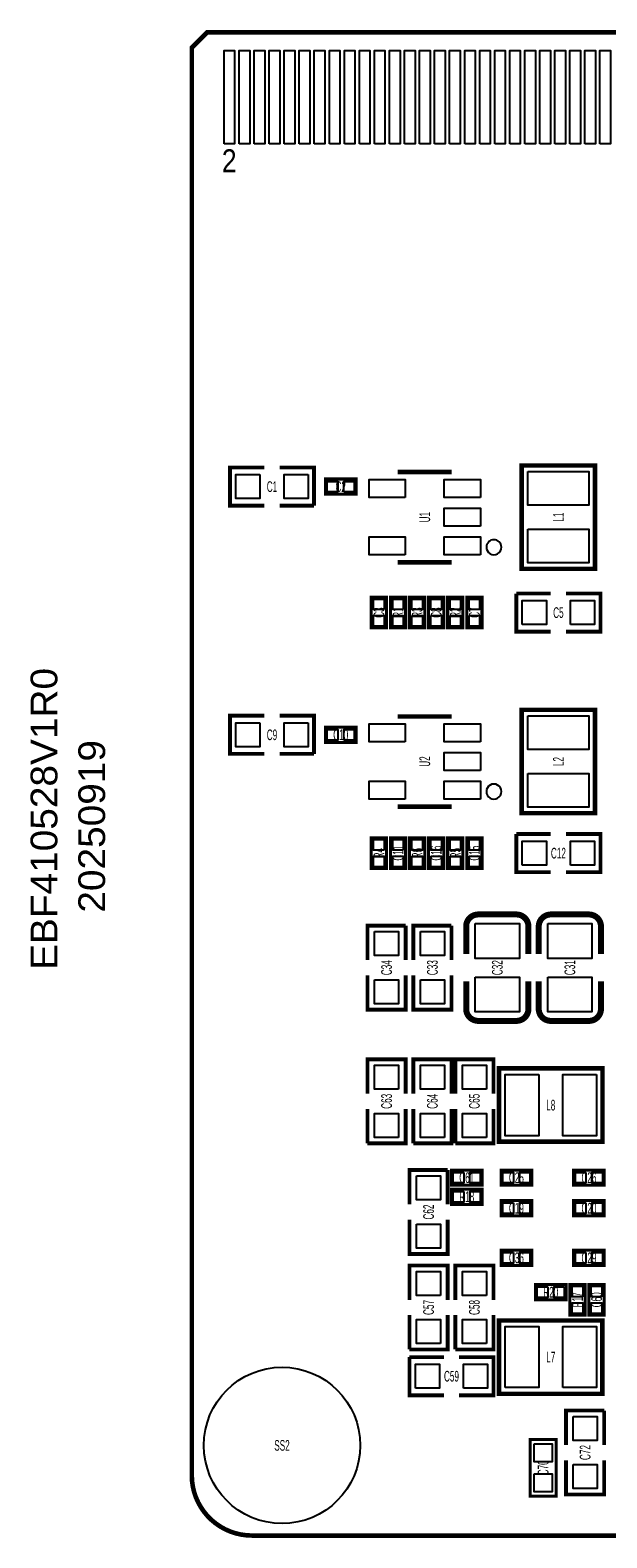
# Model space of a CAD drawing. Extents: x -5.4 to 82.1, y -0.1 to 50.1.
# Tile 1 of 4: x -5.4 to 13.8, y -0.1 to 50.1. Entities that reach past the tile are written whole.
import ezdxf
from ezdxf.enums import TextEntityAlignment as Align

# ---------------------------------------------------------------- set-up
doc = ezdxf.new("R2010")
doc.units = 0
doc.layers.add('DXF', color=2, linetype='CONTINUOUS')

msp = doc.modelspace()

# ---------------------------------------------------------------- linework, layer by layer
at = {"layer": 'DXF'}
for points, const_width in [([(0, 1.999996), (0, 49.492103), (0.508, 50.000103), (42.500093, 50.000103)], 0.1524), ([(10.96899, 35.594823), (10.96899, 32.157187), (13.409168, 32.157187), (13.409168, 35.595077), (10.96899, 35.595077), (10.96899, 35.594823)], 0.1524), ([(2.413, 34.257005), (1.27, 34.257005), (1.27, 35.527005), (2.413, 35.527005)], 0.127), ([(2.921, 35.527005), (4.064, 35.527005), (4.064, 34.257005)], 0.127), ([(4.445, 34.638005), (5.461, 34.638005), (5.461, 35.146005), (4.445, 35.146005), (4.445, 34.638005)], 0.1016), ([(6.847002, 35.376002), (8.646998, 35.376002)], 0.150012), ([(4.064, 34.257005), (2.921, 34.257005)], 0.127), ([(8.646998, 32.376008), (6.847002, 32.376008)], 0.150012), ([(6.477, 30.193005), (6.477, 31.209005), (5.969, 31.209005), (5.969, 30.193005), (6.477, 30.193005)], 0.1016), ([(7.112, 30.193005), (7.112, 31.209005), (6.604, 31.209005), (6.604, 30.193005), (7.112, 30.193005)], 0.1016), ([(7.239, 31.209005), (7.239, 30.193005), (7.747, 30.193005), (7.747, 31.209005), (7.239, 31.209005)], 0.1016), ([(7.874, 31.209005), (7.874, 30.193005), (8.382, 30.193005), (8.382, 31.209005), (7.874, 31.209005)], 0.1016), ([(8.509, 31.209005), (8.509, 30.193005), (9.017, 30.193005), (9.017, 31.209005), (8.509, 31.209005)], 0.1016), ([(9.144, 31.209005), (9.144, 30.193005), (9.652, 30.193005), (9.652, 31.209005), (9.144, 31.209005)], 0.1016), ([(11.938, 30.066005), (10.795, 30.066005), (10.795, 31.336005)], 0.127), ([(10.795, 31.336005), (11.938, 31.336005)], 0.127), ([(12.446, 31.336005), (13.589, 31.336005), (13.589, 30.066005), (12.446, 30.066005)], 0.127), ([(2.413, 26.002005), (1.27, 26.002005), (1.27, 27.272005), (2.413, 27.272005)], 0.127), ([(2.921, 27.272005), (4.064, 27.272005), (4.064, 26.002005)], 0.127), ([(6.847002, 27.248002), (8.646998, 27.248002)], 0.150012), ([(10.96899, 27.466823), (10.96899, 24.029187), (13.409168, 24.029187), (13.409168, 27.467077), (10.96899, 27.467077), (10.96899, 27.466823)], 0.1524), ([(4.445, 26.383005), (5.461, 26.383005), (5.461, 26.891005), (4.445, 26.891005), (4.445, 26.383005)], 0.1016), ([(4.064, 26.002005), (2.921, 26.002005)], 0.127), ([(8.646998, 24.248008), (6.847002, 24.248008)], 0.150012), ([(6.477, 22.192005), (6.477, 23.208005), (5.969, 23.208005), (5.969, 22.192005), (6.477, 22.192005)], 0.1016), ([(7.112, 22.192005), (7.112, 23.208005), (6.604, 23.208005), (6.604, 22.192005), (7.112, 22.192005)], 0.1016), ([(7.239, 23.208005), (7.239, 22.192005), (7.747, 22.192005), (7.747, 23.208005), (7.239, 23.208005)], 0.1016), ([(7.874, 23.208005), (7.874, 22.192005), (8.382, 22.192005), (8.382, 23.208005), (7.874, 23.208005)], 0.1016), ([(8.509, 23.208005), (8.509, 22.192005), (9.017, 22.192005), (9.017, 23.208005), (8.509, 23.208005)], 0.1016), ([(9.144, 23.208005), (9.144, 22.192005), (9.652, 22.192005), (9.652, 23.208005), (9.144, 23.208005)], 0.1016), ([(11.938, 22.065005), (10.795, 22.065005), (10.795, 23.335005)], 0.127), ([(10.795, 23.335005), (11.938, 23.335005)], 0.127), ([(12.446, 23.335005), (13.589, 23.335005), (13.589, 22.065005), (12.446, 22.065005)], 0.127), ([(5.842, 19.144005), (5.842, 20.287005), (7.112, 20.287005)], 0.127), ([(7.112, 20.287005), (7.112, 19.144005)], 0.127), ([(7.366, 19.144005), (7.366, 20.287005), (8.636, 20.287005)], 0.127), ([(8.636, 20.287005), (8.636, 19.144005)], 0.127), ([(9.12495, 20.260081), (9.12495, 19.340093)], 0.199898), ([(11.53795, 20.260081), (11.53795, 19.340093)], 0.199898), ([(7.112, 18.636005), (7.112, 17.493005), (5.842, 17.493005), (5.842, 18.636005)], 0.127), ([(8.636, 18.636005), (8.636, 17.493005), (7.366, 17.493005), (7.366, 18.636005)], 0.127), ([(11.19505, 17.519929), (11.19505, 18.439917)], 0.199898), ([(13.60805, 17.519929), (13.60805, 18.439917)], 0.199898), ([(5.842, 14.699005), (5.842, 15.842005), (7.112, 15.842005), (7.112, 14.699005)], 0.127), ([(7.366, 14.699005), (7.366, 15.842005), (8.636, 15.842005), (8.636, 14.699005)], 0.127), ([(8.763, 14.699005), (8.763, 15.842005), (10.033, 15.842005), (10.033, 14.699005)], 0.127), ([(13.656818, 15.541015), (10.219182, 15.541015), (10.219182, 13.100837), (13.657072, 13.100837), (13.657072, 15.541015), (13.656818, 15.541015)], 0.1524), ([(7.112, 14.191005), (7.112, 13.048005), (5.842, 13.048005)], 0.127), ([(5.842, 13.048005), (5.842, 14.191005)], 0.127), ([(8.636, 14.191005), (8.636, 13.048005), (7.366, 13.048005)], 0.127), ([(7.366, 13.048005), (7.366, 14.191005)], 0.127), ([(10.033, 14.191005), (10.033, 13.048005), (8.763, 13.048005)], 0.127), ([(8.763, 13.048005), (8.763, 14.191005)], 0.127), ([(7.239, 11.016005), (7.239, 12.159005), (8.509, 12.159005)], 0.127), ([(8.509, 12.159005), (8.509, 11.016005)], 0.127), ([(9.652, 12.159005), (8.636, 12.159005), (8.636, 11.651005), (9.652, 11.651005), (9.652, 12.159005)], 0.1016), ([(10.287, 11.651005), (11.303, 11.651005), (11.303, 12.159005), (10.287, 12.159005), (10.287, 11.651005)], 0.1016), ([(13.716, 12.159005), (12.7, 12.159005), (12.7, 11.651005), (13.716, 11.651005), (13.716, 12.159005)], 0.1016), ([(9.652, 11.524005), (8.636, 11.524005), (8.636, 11.016005), (9.652, 11.016005), (9.652, 11.524005)], 0.1016), ([(11.303, 11.143005), (10.287, 11.143005), (10.287, 10.635005), (11.303, 10.635005), (11.303, 11.143005)], 0.1016), ([(13.716, 11.143005), (12.7, 11.143005), (12.7, 10.635005), (13.716, 10.635005), (13.716, 11.143005)], 0.1016), ([(8.509, 10.508005), (8.509, 9.365005), (7.239, 9.365005), (7.239, 10.508005)], 0.127), ([(11.303, 9.492005), (10.287, 9.492005), (10.287, 8.984005), (11.303, 8.984005), (11.303, 9.492005)], 0.1016), ([(13.716, 9.492005), (12.7, 9.492005), (12.7, 8.984005), (13.716, 8.984005), (13.716, 9.492005)], 0.1016), ([(7.239, 7.841005), (7.239, 8.984005), (8.509, 8.984005), (8.509, 7.841005)], 0.127), ([(8.763, 7.841005), (8.763, 8.984005), (10.033, 8.984005), (10.033, 7.841005)], 0.127), ([(12.446, 8.349005), (11.43, 8.349005), (11.43, 7.841005), (12.446, 7.841005), (12.446, 8.349005)], 0.1016), ([(13.081, 7.333005), (13.081, 8.349005), (12.573, 8.349005), (12.573, 7.333005), (13.081, 7.333005)], 0.1016), ([(13.716, 7.333005), (13.716, 8.349005), (13.208, 8.349005), (13.208, 7.333005), (13.716, 7.333005)], 0.1016), ([(8.509, 7.333005), (8.509, 6.190005), (7.239, 6.190005)], 0.127), ([(7.239, 6.190005), (7.239, 7.333005)], 0.127), ([(10.033, 7.333005), (10.033, 6.190005), (8.763, 6.190005)], 0.127), ([(8.763, 6.190005), (8.763, 7.333005)], 0.127), ([(10.219182, 4.712995), (13.656818, 4.712995), (13.656818, 7.153173), (10.218928, 7.153173), (10.218928, 4.712995), (10.219182, 4.712995)], 0.1524), ([(8.382, 4.666005), (7.239, 4.666005), (7.239, 5.936005)], 0.127), ([(7.239, 5.936005), (8.382, 5.936005)], 0.127), ([(8.89, 5.936005), (10.033, 5.936005), (10.033, 4.666005), (8.89, 4.666005)], 0.127), ([(12.446, 3.015005), (12.446, 4.158005), (13.716, 4.158005)], 0.127), ([(13.716, 4.158005), (13.716, 3.015005)], 0.127), ([(12.1158, 3.192805), (12.1158, 1.313205), (11.2522, 1.313205), (11.2522, 3.192805), (12.1158, 3.192805)], 0.1016), ([(13.716, 2.507005), (13.716, 1.364005), (12.446, 1.364005), (12.446, 2.507005)], 0.127), ([(1.999996, 0), (79.999992, 0)], 0.1524)]:
    msp.add_lwpolyline(points, dxfattribs=dict(at, const_width=const_width))
for points in [[(0.508, 50.000103), (0, 49.492103), (0, 1.999996, 0.414214), (1.999996, 0), (79.999992, 0, 0.414214), (81.999988, 1.999996), (81.999988, 49.492103), (81.491988, 50.000103), (43.500091, 50.000103), (43.500091, 46.750199), (43.499888, 46.750199, -1.000207), (42.500093, 46.750199), (42.500093, 50.000103)], [(10.296982, 32.876007, 1), (9.797018, 32.876003, 1)], [(10.296982, 24.748007, 1), (9.797018, 24.748003, 1)]]:
    msp.add_lwpolyline(points, format="xyb", close=True, dxfattribs=at)
for points in [[(1.074979, 46.300187), (1.074979, 49.400181), (1.424991, 49.400181), (1.424991, 46.300187)], [(1.574978, 46.300187), (1.574978, 49.400181), (1.92499, 49.400181), (1.92499, 46.300187)], [(2.074977, 46.300187), (2.074977, 49.400181), (2.424989, 49.400181), (2.424989, 46.300187)], [(2.574976, 46.300187), (2.574976, 49.400181), (2.924988, 49.400181), (2.924988, 46.300187)], [(3.074975, 46.300187), (3.074975, 49.400181), (3.424987, 49.400181), (3.424987, 46.300187)], [(3.574974, 46.300187), (3.574974, 49.400181), (3.924986, 49.400181), (3.924986, 46.300187)], [(4.074973, 46.300187), (4.074973, 49.400181), (4.424985, 49.400181), (4.424985, 46.300187)], [(4.574972, 46.300187), (4.574972, 49.400181), (4.924984, 49.400181), (4.924984, 46.300187)], [(5.074996, 46.300187), (5.074996, 49.400181), (5.425008, 49.400181), (5.425008, 46.300187)], [(5.574995, 46.300187), (5.574995, 49.400181), (5.925007, 49.400181), (5.925007, 46.300187)], [(6.074994, 46.300187), (6.074994, 49.400181), (6.425006, 49.400181), (6.425006, 46.300187)], [(6.574993, 46.300187), (6.574993, 49.400181), (6.925005, 49.400181), (6.925005, 46.300187)], [(7.074992, 46.300187), (7.074992, 49.400181), (7.425004, 49.400181), (7.425004, 46.300187)], [(7.574991, 46.300187), (7.574991, 49.400181), (7.925003, 49.400181), (7.925003, 46.300187)], [(8.07499, 46.300187), (8.07499, 49.400181), (8.425002, 49.400181), (8.425002, 46.300187)], [(8.574989, 46.300187), (8.574989, 49.400181), (8.925001, 49.400181), (8.925001, 46.300187)], [(9.074988, 46.300187), (9.074988, 49.400181), (9.425, 49.400181), (9.425, 46.300187)], [(9.574987, 46.300187), (9.574987, 49.400181), (9.924999, 49.400181), (9.924999, 46.300187)], [(10.074986, 46.300187), (10.074986, 49.400181), (10.424998, 49.400181), (10.424998, 46.300187)], [(10.574985, 46.300187), (10.574985, 49.400181), (10.924997, 49.400181), (10.924997, 46.300187)], [(11.074984, 46.300187), (11.074984, 49.400181), (11.424996, 49.400181), (11.424996, 46.300187)], [(11.575085, 46.300187), (11.575085, 49.400181), (11.925097, 49.400181), (11.925097, 46.300187)], [(12.074982, 46.300187), (12.074982, 49.400181), (12.424994, 49.400181), (12.424994, 46.300187)], [(12.575083, 46.300187), (12.575083, 49.400181), (12.925095, 49.400181), (12.925095, 46.300187)], [(13.07498, 46.300187), (13.07498, 49.400181), (13.424992, 49.400181), (13.424992, 46.300187)], [(13.575081, 46.300187), (13.575081, 49.400181), (13.925093, 49.400181), (13.925093, 46.300187)], [(2.26695, 35.292055), (2.26695, 34.491955), (1.46685, 34.491955), (1.46685, 35.292055)], [(3.86715, 35.292055), (3.86715, 34.491955), (3.06705, 34.491955), (3.06705, 35.292055)], [(7.096442, 34.526322), (5.897537, 34.526322), (5.897537, 35.125711), (7.096442, 35.125711)], [(9.596463, 34.526322), (8.397557, 34.526322), (8.397557, 35.125711), (9.596463, 35.125711)], [(11.176, 35.393655), (13.208, 35.393655), (13.208, 34.276055), (11.176, 34.276055)], [(4.502912, 34.716999), (4.502912, 35.067011), (4.852924, 35.067011), (4.852924, 34.716999)], [(5.053076, 34.716999), (5.053076, 35.067011), (5.403088, 35.067011), (5.403088, 34.716999)], [(9.596463, 33.576311), (8.397557, 33.576311), (8.397557, 34.1757), (9.596463, 34.1757)], [(7.096442, 32.6263), (5.897537, 32.6263), (5.897537, 33.225689), (7.096442, 33.225689)], [(9.596463, 32.6263), (8.397557, 32.6263), (8.397557, 33.225689), (9.596463, 33.225689)], [(11.176, 33.475955), (13.208, 33.475955), (13.208, 32.358355), (11.176, 32.358355)], [(6.398006, 30.801081), (6.047994, 30.801081), (6.047994, 31.151093), (6.398006, 31.151093)], [(7.033006, 30.801081), (6.682994, 30.801081), (6.682994, 31.151093), (7.033006, 31.151093)], [(7.317994, 31.151093), (7.668006, 31.151093), (7.668006, 30.801081), (7.317994, 30.801081)], [(7.952994, 31.151093), (8.303006, 31.151093), (8.303006, 30.801081), (7.952994, 30.801081)], [(8.587994, 31.151093), (8.938006, 31.151093), (8.938006, 30.801081), (8.587994, 30.801081)], [(9.222994, 31.151093), (9.573006, 31.151093), (9.573006, 30.801081), (9.222994, 30.801081)], [(10.99185, 30.300955), (10.99185, 31.101055), (11.79195, 31.101055), (11.79195, 30.300955)], [(12.59205, 30.300955), (12.59205, 31.101055), (13.39215, 31.101055), (13.39215, 30.300955)], [(6.398006, 30.250917), (6.047994, 30.250917), (6.047994, 30.600929), (6.398006, 30.600929)], [(7.033006, 30.250917), (6.682994, 30.250917), (6.682994, 30.600929), (7.033006, 30.600929)], [(7.317994, 30.600929), (7.668006, 30.600929), (7.668006, 30.250917), (7.317994, 30.250917)], [(7.952994, 30.600929), (8.303006, 30.600929), (8.303006, 30.250917), (7.952994, 30.250917)], [(8.587994, 30.600929), (8.938006, 30.600929), (8.938006, 30.250917), (8.587994, 30.250917)], [(9.222994, 30.600929), (9.573006, 30.600929), (9.573006, 30.250917), (9.222994, 30.250917)], [(11.176, 27.265655), (13.208, 27.265655), (13.208, 26.148055), (11.176, 26.148055)], [(2.26695, 27.037055), (2.26695, 26.236955), (1.46685, 26.236955), (1.46685, 27.037055)], [(3.86715, 27.037055), (3.86715, 26.236955), (3.06705, 26.236955), (3.06705, 27.037055)], [(4.502912, 26.461999), (4.502912, 26.812011), (4.852924, 26.812011), (4.852924, 26.461999)], [(5.053076, 26.461999), (5.053076, 26.812011), (5.403088, 26.812011), (5.403088, 26.461999)], [(7.096442, 26.398322), (5.897537, 26.398322), (5.897537, 26.997711), (7.096442, 26.997711)], [(9.596463, 26.398322), (8.397557, 26.398322), (8.397557, 26.997711), (9.596463, 26.997711)], [(9.596463, 25.448311), (8.397557, 25.448311), (8.397557, 26.0477), (9.596463, 26.0477)], [(7.096442, 24.4983), (5.897537, 24.4983), (5.897537, 25.097689), (7.096442, 25.097689)], [(9.596463, 24.4983), (8.397557, 24.4983), (8.397557, 25.097689), (9.596463, 25.097689)], [(11.176, 25.347955), (13.208, 25.347955), (13.208, 24.230355), (11.176, 24.230355)], [(6.398006, 22.800081), (6.047994, 22.800081), (6.047994, 23.150093), (6.398006, 23.150093)], [(7.033006, 22.800081), (6.682994, 22.800081), (6.682994, 23.150093), (7.033006, 23.150093)], [(7.317994, 23.150093), (7.668006, 23.150093), (7.668006, 22.800081), (7.317994, 22.800081)], [(7.952994, 23.150093), (8.303006, 23.150093), (8.303006, 22.800081), (7.952994, 22.800081)], [(8.587994, 23.150093), (8.938006, 23.150093), (8.938006, 22.800081), (8.587994, 22.800081)], [(9.222994, 23.150093), (9.573006, 23.150093), (9.573006, 22.800081), (9.222994, 22.800081)], [(10.99185, 22.299955), (10.99185, 23.100055), (11.79195, 23.100055), (11.79195, 22.299955)], [(12.59205, 22.299955), (12.59205, 23.100055), (13.39215, 23.100055), (13.39215, 22.299955)], [(6.398006, 22.249917), (6.047994, 22.249917), (6.047994, 22.599929), (6.398006, 22.599929)], [(7.033006, 22.249917), (6.682994, 22.249917), (6.682994, 22.599929), (7.033006, 22.599929)], [(7.317994, 22.599929), (7.668006, 22.599929), (7.668006, 22.249917), (7.317994, 22.249917)], [(7.952994, 22.599929), (8.303006, 22.599929), (8.303006, 22.249917), (7.952994, 22.249917)], [(8.587994, 22.599929), (8.938006, 22.599929), (8.938006, 22.249917), (8.587994, 22.249917)], [(9.222994, 22.599929), (9.573006, 22.599929), (9.573006, 22.249917), (9.222994, 22.249917)], [(6.07695, 20.090155), (6.87705, 20.090155), (6.87705, 19.290055), (6.07695, 19.290055)], [(7.60095, 20.090155), (8.40105, 20.090155), (8.40105, 19.290055), (7.60095, 19.290055)], [(9.425051, 20.36003), (10.894949, 20.36003), (10.894949, 19.200012), (9.425051, 19.200012)], [(11.838051, 20.36003), (13.307949, 20.36003), (13.307949, 19.200012), (11.838051, 19.200012)], [(9.425051, 18.579998), (10.894949, 18.579998), (10.894949, 17.41998), (9.425051, 17.41998)], [(11.838051, 18.579998), (13.307949, 18.579998), (13.307949, 17.41998), (11.838051, 17.41998)], [(6.07695, 18.489955), (6.87705, 18.489955), (6.87705, 17.689855), (6.07695, 17.689855)], [(7.60095, 18.489955), (8.40105, 18.489955), (8.40105, 17.689855), (7.60095, 17.689855)], [(6.87705, 14.845055), (6.07695, 14.845055), (6.07695, 15.645155), (6.87705, 15.645155)], [(8.40105, 14.845055), (7.60095, 14.845055), (7.60095, 15.645155), (8.40105, 15.645155)], [(9.79805, 14.845055), (8.99795, 14.845055), (8.99795, 15.645155), (9.79805, 15.645155)], [(11.53795, 15.334005), (11.53795, 13.302005), (10.42035, 13.302005), (10.42035, 15.334005)], [(13.45565, 15.334005), (13.45565, 13.302005), (12.33805, 13.302005), (12.33805, 15.334005)], [(6.87705, 13.244855), (6.07695, 13.244855), (6.07695, 14.044955), (6.87705, 14.044955)], [(8.40105, 13.244855), (7.60095, 13.244855), (7.60095, 14.044955), (8.40105, 14.044955)], [(9.79805, 13.244855), (8.99795, 13.244855), (8.99795, 14.044955), (9.79805, 14.044955)], [(9.043924, 12.080011), (9.043924, 11.729999), (8.693912, 11.729999), (8.693912, 12.080011)], [(9.594088, 12.080011), (9.594088, 11.729999), (9.244076, 11.729999), (9.244076, 12.080011)], [(10.344912, 11.729999), (10.344912, 12.080011), (10.694924, 12.080011), (10.694924, 11.729999)], [(10.895076, 11.729999), (10.895076, 12.080011), (11.245088, 12.080011), (11.245088, 11.729999)], [(13.107924, 12.080011), (13.107924, 11.729999), (12.757912, 11.729999), (12.757912, 12.080011)], [(13.658088, 12.080011), (13.658088, 11.729999), (13.308076, 11.729999), (13.308076, 12.080011)], [(7.47395, 11.962155), (8.27405, 11.962155), (8.27405, 11.162055), (7.47395, 11.162055)], [(9.043924, 11.445011), (9.043924, 11.094999), (8.693912, 11.094999), (8.693912, 11.445011)], [(9.594088, 11.445011), (9.594088, 11.094999), (9.244076, 11.094999), (9.244076, 11.445011)], [(10.694924, 11.064011), (10.694924, 10.713999), (10.344912, 10.713999), (10.344912, 11.064011)], [(11.245088, 11.064011), (11.245088, 10.713999), (10.895076, 10.713999), (10.895076, 11.064011)], [(13.107924, 11.064011), (13.107924, 10.713999), (12.757912, 10.713999), (12.757912, 11.064011)], [(13.658088, 11.064011), (13.658088, 10.713999), (13.308076, 10.713999), (13.308076, 11.064011)], [(7.47395, 10.361955), (8.27405, 10.361955), (8.27405, 9.561855), (7.47395, 9.561855)], [(10.694924, 9.413011), (10.694924, 9.062999), (10.344912, 9.062999), (10.344912, 9.413011)], [(11.245088, 9.413011), (11.245088, 9.062999), (10.895076, 9.062999), (10.895076, 9.413011)], [(13.107924, 9.413011), (13.107924, 9.062999), (12.757912, 9.062999), (12.757912, 9.413011)], [(13.658088, 9.413011), (13.658088, 9.062999), (13.308076, 9.062999), (13.308076, 9.413011)], [(8.27405, 7.987055), (7.47395, 7.987055), (7.47395, 8.787155), (8.27405, 8.787155)], [(9.79805, 7.987055), (8.99795, 7.987055), (8.99795, 8.787155), (9.79805, 8.787155)], [(11.837924, 8.270011), (11.837924, 7.919999), (11.487912, 7.919999), (11.487912, 8.270011)], [(12.388088, 8.270011), (12.388088, 7.919999), (12.038076, 7.919999), (12.038076, 8.270011)], [(13.002006, 7.941081), (12.651994, 7.941081), (12.651994, 8.291093), (13.002006, 8.291093)], [(13.637006, 7.941081), (13.286994, 7.941081), (13.286994, 8.291093), (13.637006, 8.291093)], [(13.002006, 7.390917), (12.651994, 7.390917), (12.651994, 7.740929), (13.002006, 7.740929)], [(13.637006, 7.390917), (13.286994, 7.390917), (13.286994, 7.740929), (13.637006, 7.740929)], [(8.27405, 6.386855), (7.47395, 6.386855), (7.47395, 7.186955), (8.27405, 7.186955)], [(9.79805, 6.386855), (8.99795, 6.386855), (8.99795, 7.186955), (9.79805, 7.186955)], [(10.42035, 4.920005), (10.42035, 6.952005), (11.53795, 6.952005), (11.53795, 4.920005)], [(12.33805, 4.920005), (12.33805, 6.952005), (13.45565, 6.952005), (13.45565, 4.920005)], [(7.43585, 4.900955), (7.43585, 5.701055), (8.23595, 5.701055), (8.23595, 4.900955)], [(9.03605, 4.900955), (9.03605, 5.701055), (9.83615, 5.701055), (9.83615, 4.900955)], [(12.68095, 3.961155), (13.48105, 3.961155), (13.48105, 3.161055), (12.68095, 3.161055)], [(11.384305, 3.052572), (11.983695, 3.052572), (11.983695, 2.453183), (11.384305, 2.453183)], [(11.384305, 2.052828), (11.983695, 2.052828), (11.983695, 1.453439), (11.384305, 1.453439)], [(12.68095, 2.360955), (13.48105, 2.360955), (13.48105, 1.560855), (12.68095, 1.560855)]]:
    msp.add_lwpolyline(points, close=True, dxfattribs=at)
for points, const_width in [([(10.795, 20.660131), (9.525, 20.660131, 0.414214), (9.12495, 20.260081)], 0.199898), ([(11.19505, 19.340093), (11.19505, 20.260081, 0.414214), (10.795, 20.660131)], 0.199898), ([(13.208, 20.660131), (11.938, 20.660131, 0.414214), (11.53795, 20.260081)], 0.199898), ([(13.60805, 19.340093), (13.60805, 20.260081, 0.414214), (13.208, 20.660131)], 0.199898), ([(9.12495, 18.439917), (9.12495, 17.519929, 0.4144), (9.525, 17.120133)], 0.199898), ([(11.53795, 18.439917), (11.53795, 17.519929, 0.4144), (11.938, 17.120133)], 0.199898), ([(9.525, 17.120133), (10.795, 17.119879, 0.414214), (11.19505, 17.519929)], 0.199898), ([(11.938, 17.120133), (13.208, 17.119879, 0.414214), (13.60805, 17.519929)], 0.199898), ([(1.999996, 0, -0.414214), (0, 1.999996)], 0.1524)]:
    msp.add_lwpolyline(points, format="xyb", dxfattribs=dict(at, const_width=const_width))
msp.add_circle((2.999994, 2.999994), 2.599995, dxfattribs=at)

# ---------------------------------------------------------------- texts
at = {"layer": 'DXF', "width": 0.866667}
msp.add_text('2', height=0.762, dxfattribs=at).set_placement((0.999998, 45.350201))
at = {"layer": 'DXF', "width": 0.571429}
for s, p in [('C1', (2.667, 34.714205)), ('C2', (4.953, 34.714205)), ('C5', (12.192, 30.523205)), ('C9', (2.667, 26.459205)), ('C10', (4.953, 26.459205)), ('C12', (12.192, 22.522205)), ('L8', (11.938, 14.140205)), ('C61', (9.144, 11.727205)), ('C25', (10.795, 11.727205)), ('C26', (13.208, 11.727205)), ('R18', (9.144, 11.092205)), ('C19', (10.795, 10.711205)), ('C20', (13.208, 10.711205)), ('C36', (10.795, 9.060205)), ('C29', (13.208, 9.060205)), ('R20', (11.938, 7.917205)), ('L7', (11.938, 5.758205)), ('C59', (8.636, 5.123205)), ('SS2', (2.999994, 2.822194))]:
    msp.add_text(s, height=0.3556, dxfattribs=at).set_placement(p, align=Align.CENTER)
for s, p in [('U1', (7.9248, 33.875853)), ('L1', (12.3698, 33.875853)), ('C3', (6.4008, 30.700853)), ('R1', (7.0358, 30.700853)), ('R3', (7.6708, 30.700853)), ('C8', (8.3058, 30.700853)), ('R2', (8.9408, 30.700853)), ('C7', (9.5758, 30.700853)), ('U2', (7.9248, 25.747853)), ('L2', (12.3698, 25.747853)), ('R4', (6.4008, 22.699853)), ('C11', (7.0358, 22.699853)), ('R6', (7.6708, 22.699853)), ('C16', (8.3058, 22.699853)), ('R5', (8.9408, 22.699853)), ('C15', (9.5758, 22.699853)), ('C34', (6.6548, 18.889853)), ('C33', (8.1788, 18.889853)), ('C32', (10.3378, 18.889853)), ('C31', (12.7508, 18.889853)), ('C63', (6.6548, 14.444853)), ('C64', (8.1788, 14.444853)), ('C65', (9.5758, 14.444853)), ('C62', (8.0518, 10.761853)), ('R17', (13.0048, 7.840853)), ('C60', (13.6398, 7.840853)), ('C57', (8.0518, 7.586853)), ('C58', (9.5758, 7.586853)), ('C72', (13.2588, 2.760853)), ('C70', (11.8618, 2.252853))]:
    msp.add_text(s, height=0.3556, rotation=90, dxfattribs=at).set_placement(p, align=Align.CENTER)
at = {"layer": 'DXF', "width": 1.085714}
for s, p in [('EBF410528V1R0', (-4.4704, 18.815101)), ('20250919', (-2.8829, 20.720101))]:
    msp.add_text(s, height=0.889, rotation=90, dxfattribs=at).set_placement(p)

doc.saveas('drawing.dxf')
